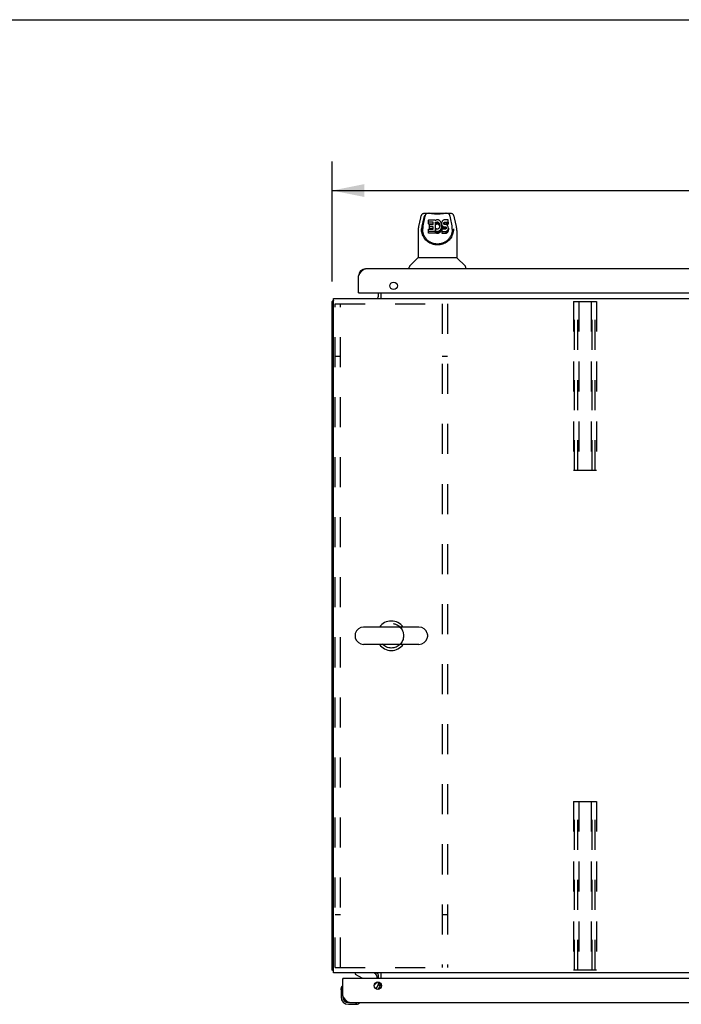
# Model space of a CAD drawing. Header units: inches. Extents: x 0 to 194, y 0 to 126.
# Tile 8 of 16: x 49 to 72, y 91 to 126. Entities that reach past the tile are written whole.
import ezdxf

# ---------------------------------------------------------------- set-up
doc = ezdxf.new("R2010")
doc.units = ezdxf.units.IN
doc.header["$LTSCALE"] = 10.686912
doc.header["$MEASUREMENT"] = 0
doc.linetypes.add('HIDDEN', pattern=[0.2, 0.1, -0.1])
doc.layers.get('0').update_dxf_attribs({"linetype": 'CONTINUOUS'})
for name, color, linetype in [('02___PRT_ALL_AXES', 7, 'CONTINUOUS'), ('DEFAULT_2', 8, 'HIDDEN'), ('DIMENSIONS', 7, 'CONTINUOUS')]:
    doc.layers.add(name, color=color, linetype=linetype)
doc.styles.get("Standard").update_dxf_attribs({"font": 'arial.ttf'})
doc.dimstyles.new('DIMSTYLE_1', dxfattribs={"dimtxt": 0.857239, "dimasz": 1.142985, "dimexe": 0.09, "dimexo": 0.07, "dimgap": 0.0375, "dimtad": 0, "dimtih": 1, "dimtoh": 1, "dimzin": 4, "dimdsep": 46, "dimtxsty": 'Standard', "dimblk": '_FILLED', "dimblk1": '_FILLED', "dimblk2": '_FILLED', "dimcen": 0.09, "dimazin": 1, "dimtfac": 1, "dimtofl": 0, "dimtmove": 0, "dimatfit": 3, "dimldrblk": '_FILLED', "dimfxl": 0, "dimtolj": 1, "dimtzin": 4, "dimarcsym": 0})

# ---------------------------------------------------------------- blocks, each defined once
blk = doc.blocks.new('_FILLED')
at = {"color": 0, "linetype": 'ByBlock'}
blk.add_solid([(0, 0), (-1, 0.2), (-1, -0.2)], dxfattribs=at)
blk = doc.blocks.new('*D5')
at = {"layer": 'DIMENSIONS', "color": 2, "linetype": 'Continuous'}
for p, q in [((59.704, 116.408), (59.704, 120.676)), ((89.704, 116.408), (89.704, 120.676)), ((59.704, 119.648), (72.777, 119.648)), ((89.704, 119.648), (76.63, 119.648))]:
    blk.add_line(p, q, dxfattribs=at)
at = {"layer": 'DIMENSIONS', "color": 2, "linetype": 'Continuous', "xscale": 1.1429852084, "yscale": 1.1429852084, "zscale": 1.1429852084, "rotation": 180}
blk.add_blockref('_FILLED', (59.704, 119.648), dxfattribs=at)
at = {"layer": 'DIMENSIONS', "color": 2, "linetype": 'Continuous', "xscale": 1.1429852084, "yscale": 1.1429852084, "zscale": 1.1429852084}
blk.add_blockref('_FILLED', (89.704, 119.648), dxfattribs=at)
at = {"layer": 'DIMENSIONS', "color": 2, "linetype": 'Continuous', "insert": (74.704, 120.076), "char_height": 0.8572, "width": 2.99556, "attachment_point": 2, "line_spacing_factor": 0.9}
blk.add_mtext('30.00', dxfattribs=at)

msp = doc.modelspace()

# ---------------------------------------------------------------- linework, layer by layer
at = {"color": 7, "linetype": 'Continuous'}
for p, q in [((0, 125.728), (194.307, 125.728)), ((63.17, 118.829), (62.969, 118.829)), ((63.054, 118.829), (63.055, 118.829)), ((63.16, 118.841), (63.747, 118.841)), ((63.938, 118.829), (63.737, 118.829)), ((63.852, 118.829), (63.853, 118.829)), ((62.845, 118.674), (62.78, 118.369)), ((62.952, 118.646), (62.899, 118.376)), ((62.993, 118.682), (62.936, 118.392)), ((63.011, 118.75), (63.003, 118.75)), ((63.013, 118.756), (63.009, 118.746)), ((63.013, 118.756), (63.013, 118.756)), ((63.132, 118.46), (63.132, 118.599)), ((63.136, 118.604), (63.368, 118.604)), ((63.298, 118.522), (63.136, 118.522)), ((63.298, 118.456), (63.136, 118.456)), ((63.302, 118.44), (63.302, 118.518)), ((63.372, 118.599), (63.372, 118.586)), ((63.372, 118.586), (63.382, 118.586)), ((63.374, 118.519), (63.374, 118.127)), ((63.386, 118.502), (63.374, 118.519)), ((63.386, 118.435), (63.374, 118.452)), ((63.383, 118.586), (63.382, 118.586)), ((63.402, 118.598), (63.383, 118.586)), ((63.403, 118.508), (63.392, 118.501)), ((63.392, 118.434), (63.392, 118.501)), ((63.423, 118.605), (63.402, 118.598)), ((63.415, 118.514), (63.403, 118.508)), ((63.403, 118.508), (63.403, 118.441)), ((63.428, 118.518), (63.415, 118.514)), ((63.415, 118.514), (63.415, 118.447)), ((63.428, 118.451), (63.415, 118.447)), ((63.445, 118.608), (63.423, 118.605)), ((63.441, 118.52), (63.428, 118.518)), ((63.428, 118.518), (63.428, 118.451)), ((63.441, 118.453), (63.428, 118.451)), ((63.441, 118.52), (63.441, 118.453)), ((63.455, 118.519), (63.441, 118.52)), ((63.455, 118.452), (63.441, 118.453)), ((63.467, 118.605), (63.445, 118.608)), ((63.455, 118.519), (63.455, 118.452)), ((63.468, 118.517), (63.455, 118.519)), ((63.468, 118.45), (63.455, 118.452)), ((63.489, 118.6), (63.467, 118.605)), ((63.468, 118.517), (63.468, 118.45)), ((63.48, 118.512), (63.468, 118.517)), ((63.48, 118.445), (63.468, 118.45)), ((63.48, 118.512), (63.48, 118.445)), ((63.491, 118.505), (63.48, 118.512)), ((63.499, 118.596), (63.489, 118.6)), ((63.491, 118.505), (63.491, 118.438)), ((63.502, 118.496), (63.491, 118.505)), ((63.509, 118.591), (63.499, 118.596)), ((63.502, 118.496), (63.502, 118.429)), ((63.51, 118.486), (63.502, 118.496)), ((63.527, 118.577), (63.509, 118.591)), ((63.51, 118.486), (63.51, 118.419)), ((63.524, 118.463), (63.51, 118.486)), ((63.524, 118.463), (63.524, 118.396)), ((63.534, 118.438), (63.524, 118.463)), ((63.543, 118.562), (63.527, 118.577)), ((63.558, 118.545), (63.543, 118.562)), ((63.571, 118.527), (63.558, 118.545)), ((63.592, 118.488), (63.571, 118.527)), ((63.599, 118.467), (63.592, 118.488)), ((63.604, 118.445), (63.599, 118.467)), ((63.601, 118.501), (63.6, 118.477)), ((63.6, 118.477), (63.6, 118.462)), ((63.6, 118.477), (63.602, 118.453)), ((63.608, 118.524), (63.601, 118.501)), ((63.602, 118.453), (63.609, 118.43)), ((63.616, 118.547), (63.608, 118.524)), ((63.622, 118.557), (63.616, 118.547)), ((63.628, 118.567), (63.622, 118.557)), ((63.645, 118.584), (63.628, 118.567)), ((63.665, 118.598), (63.645, 118.584)), ((63.676, 118.602), (63.665, 118.598)), ((63.673, 118.482), (63.674, 118.49)), ((63.675, 118.467), (63.673, 118.482)), ((63.674, 118.49), (63.676, 118.497)), ((63.674, 118.49), (63.674, 118.477)), ((63.682, 118.453), (63.675, 118.467)), ((63.688, 118.604), (63.676, 118.602)), ((63.676, 118.497), (63.686, 118.509)), ((63.676, 118.497), (63.676, 118.465)), ((63.687, 118.448), (63.682, 118.453)), ((63.686, 118.509), (63.691, 118.514)), ((63.686, 118.509), (63.686, 118.449)), ((63.832, 118.604), (63.688, 118.604)), ((63.691, 118.514), (63.697, 118.517)), ((63.691, 118.514), (63.691, 118.447)), ((63.691, 118.447), (63.697, 118.451)), ((63.697, 118.517), (63.713, 118.519)), ((63.697, 118.517), (63.697, 118.451)), ((63.697, 118.451), (63.713, 118.452)), ((63.713, 118.519), (63.713, 118.452)), ((63.713, 118.519), (63.773, 118.519)), ((63.713, 118.452), (63.773, 118.452)), ((63.773, 118.519), (63.773, 118.452)), ((63.773, 118.519), (63.833, 118.519)), ((63.773, 118.452), (63.833, 118.453)), ((63.833, 118.519), (63.833, 118.453)), ((63.837, 118.457), (63.837, 118.599)), ((63.894, 118.756), (63.895, 118.756)), ((63.898, 118.746), (63.895, 118.756)), ((63.904, 118.75), (63.896, 118.75)), ((63.971, 118.389), (63.914, 118.682)), ((64.127, 118.369), (64.062, 118.674)), ((62.765, 118.225), (62.765, 117.254)), ((62.883, 118.281), (62.883, 118.281)), ((62.883, 118.268), (62.883, 118.268)), ((62.89, 118.195), (62.889, 118.258)), ((62.927, 118.268), (62.927, 118.291)), ((62.936, 118.392), (62.936, 118.388)), ((63.133, 118.132), (63.133, 118.273)), ((63.137, 118.277), (63.299, 118.277)), ((63.374, 118.194), (63.137, 118.194)), ((63.374, 118.127), (63.137, 118.127)), ((63.164, 118.292), (63.164, 118.431)), ((63.168, 118.436), (63.298, 118.436)), ((63.299, 118.354), (63.168, 118.354)), ((63.299, 118.287), (63.168, 118.287)), ((63.304, 118.282), (63.304, 118.349)), ((63.382, 118.148), (63.382, 118.215)), ((63.383, 118.216), (63.409, 118.284)), ((63.384, 118.144), (63.384, 118.211)), ((63.384, 118.211), (63.403, 118.199)), ((63.384, 118.144), (63.403, 118.132)), ((63.403, 118.441), (63.392, 118.434)), ((63.415, 118.447), (63.403, 118.441)), ((63.403, 118.199), (63.403, 118.132)), ((63.403, 118.199), (63.413, 118.196)), ((63.403, 118.132), (63.413, 118.129)), ((63.413, 118.196), (63.413, 118.129)), ((63.413, 118.196), (63.424, 118.194)), ((63.413, 118.129), (63.424, 118.127)), ((63.415, 118.287), (63.427, 118.282)), ((63.424, 118.194), (63.424, 118.127)), ((63.424, 118.194), (63.447, 118.194)), ((63.447, 118.127), (63.424, 118.127)), ((63.427, 118.282), (63.44, 118.279)), ((63.44, 118.279), (63.454, 118.279)), ((63.447, 118.194), (63.469, 118.196)), ((63.447, 118.194), (63.447, 118.127)), ((63.447, 118.127), (63.469, 118.129)), ((63.454, 118.279), (63.467, 118.282)), ((63.467, 118.282), (63.491, 118.293)), ((63.469, 118.196), (63.491, 118.201)), ((63.469, 118.196), (63.469, 118.129)), ((63.469, 118.129), (63.491, 118.134)), ((63.491, 118.438), (63.48, 118.445)), ((63.502, 118.429), (63.491, 118.438)), ((63.491, 118.293), (63.502, 118.3)), ((63.491, 118.201), (63.511, 118.209)), ((63.491, 118.201), (63.491, 118.134)), ((63.491, 118.134), (63.511, 118.143)), ((63.51, 118.419), (63.502, 118.429)), ((63.502, 118.3), (63.51, 118.31)), ((63.524, 118.396), (63.51, 118.419)), ((63.51, 118.31), (63.525, 118.334)), ((63.511, 118.209), (63.529, 118.222)), ((63.511, 118.209), (63.511, 118.143)), ((63.511, 118.143), (63.529, 118.156)), ((63.534, 118.371), (63.524, 118.396)), ((63.525, 118.334), (63.53, 118.345)), ((63.529, 118.222), (63.546, 118.238)), ((63.529, 118.222), (63.529, 118.156)), ((63.529, 118.156), (63.546, 118.171)), ((63.53, 118.345), (63.534, 118.358)), ((63.534, 118.438), (63.534, 118.371)), ((63.537, 118.425), (63.534, 118.438)), ((63.534, 118.358), (63.537, 118.385)), ((63.535, 118.365), (63.534, 118.371)), ((63.537, 118.425), (63.537, 118.385)), ((63.538, 118.412), (63.537, 118.425)), ((63.537, 118.385), (63.538, 118.412)), ((63.546, 118.238), (63.56, 118.254)), ((63.546, 118.238), (63.546, 118.171)), ((63.546, 118.171), (63.56, 118.188)), ((63.56, 118.254), (63.573, 118.273)), ((63.56, 118.254), (63.56, 118.188)), ((63.56, 118.188), (63.573, 118.206)), ((63.573, 118.273), (63.584, 118.292)), ((63.573, 118.273), (63.573, 118.206)), ((63.573, 118.206), (63.584, 118.225)), ((63.584, 118.292), (63.593, 118.313)), ((63.584, 118.292), (63.584, 118.225)), ((63.584, 118.225), (63.593, 118.246)), ((63.593, 118.313), (63.599, 118.334)), ((63.593, 118.313), (63.593, 118.246)), ((63.593, 118.246), (63.599, 118.267)), ((63.599, 118.334), (63.603, 118.356)), ((63.599, 118.334), (63.599, 118.267)), ((63.599, 118.267), (63.603, 118.289)), ((63.603, 118.356), (63.608, 118.4)), ((63.603, 118.356), (63.603, 118.289)), ((63.603, 118.289), (63.608, 118.334)), ((63.607, 118.423), (63.604, 118.445)), ((63.606, 118.259), (63.605, 118.235)), ((63.605, 118.235), (63.607, 118.192)), ((63.605, 118.235), (63.605, 118.168)), ((63.605, 118.168), (63.607, 118.125)), ((63.608, 118.272), (63.606, 118.259)), ((63.608, 118.4), (63.607, 118.423)), ((63.607, 118.192), (63.607, 118.125)), ((63.607, 118.192), (63.747, 118.192)), ((63.607, 118.125), (63.747, 118.125)), ((63.608, 118.4), (63.608, 118.334)), ((63.608, 118.367), (63.609, 118.363)), ((63.609, 118.277), (63.608, 118.272)), ((63.609, 118.43), (63.609, 118.363)), ((63.609, 118.43), (63.618, 118.408)), ((63.609, 118.363), (63.618, 118.341)), ((63.615, 118.277), (63.609, 118.277)), ((63.728, 118.277), (63.615, 118.277)), ((63.618, 118.408), (63.618, 118.341)), ((63.618, 118.408), (63.631, 118.388)), ((63.618, 118.341), (63.631, 118.321)), ((63.631, 118.388), (63.631, 118.321)), ((63.631, 118.388), (63.648, 118.371)), ((63.631, 118.321), (63.648, 118.304)), ((63.648, 118.371), (63.648, 118.304)), ((63.648, 118.371), (63.658, 118.364)), ((63.648, 118.304), (63.658, 118.297)), ((63.658, 118.364), (63.658, 118.297)), ((63.658, 118.364), (63.669, 118.359)), ((63.658, 118.297), (63.669, 118.292)), ((63.669, 118.359), (63.669, 118.292)), ((63.669, 118.359), (63.693, 118.354)), ((63.669, 118.292), (63.693, 118.287)), ((63.693, 118.443), (63.687, 118.448)), ((63.689, 118.446), (63.691, 118.447)), ((63.7, 118.441), (63.693, 118.443)), ((63.693, 118.354), (63.693, 118.287)), ((63.693, 118.354), (63.717, 118.353)), ((63.693, 118.287), (63.717, 118.286)), ((63.707, 118.44), (63.7, 118.441)), ((63.755, 118.439), (63.707, 118.44)), ((63.717, 118.353), (63.741, 118.354)), ((63.717, 118.353), (63.717, 118.286)), ((63.717, 118.286), (63.741, 118.287)), ((63.743, 118.279), (63.728, 118.277)), ((63.741, 118.354), (63.741, 118.287)), ((63.741, 118.354), (63.755, 118.35)), ((63.741, 118.287), (63.755, 118.283)), ((63.757, 118.283), (63.743, 118.279)), ((63.747, 118.192), (63.77, 118.199)), ((63.747, 118.192), (63.747, 118.125)), ((63.747, 118.125), (63.77, 118.133)), ((63.767, 118.437), (63.755, 118.439)), ((63.755, 118.35), (63.755, 118.283)), ((63.755, 118.35), (63.761, 118.345)), ((63.755, 118.283), (63.756, 118.283)), ((63.763, 118.288), (63.757, 118.283)), ((63.761, 118.345), (63.761, 118.286)), ((63.761, 118.345), (63.766, 118.339)), ((63.766, 118.295), (63.763, 118.288)), ((63.766, 118.339), (63.766, 118.295)), ((63.766, 118.339), (63.768, 118.332)), ((63.768, 118.31), (63.766, 118.295)), ((63.778, 118.433), (63.767, 118.437)), ((63.768, 118.332), (63.768, 118.31)), ((63.768, 118.332), (63.769, 118.325)), ((63.769, 118.325), (63.768, 118.31)), ((63.77, 118.199), (63.792, 118.209)), ((63.77, 118.199), (63.77, 118.133)), ((63.77, 118.133), (63.792, 118.142)), ((63.797, 118.42), (63.778, 118.433)), ((63.792, 118.209), (63.801, 118.216)), ((63.792, 118.209), (63.792, 118.142)), ((63.792, 118.142), (63.801, 118.149)), ((63.814, 118.403), (63.797, 118.42)), ((63.801, 118.216), (63.81, 118.224)), ((63.801, 118.216), (63.801, 118.149)), ((63.801, 118.149), (63.81, 118.157)), ((63.81, 118.224), (63.824, 118.243)), ((63.81, 118.224), (63.81, 118.157)), ((63.81, 118.157), (63.824, 118.177)), ((63.827, 118.383), (63.814, 118.403)), ((63.824, 118.243), (63.833, 118.266)), ((63.824, 118.243), (63.824, 118.177)), ((63.824, 118.177), (63.833, 118.199)), ((63.835, 118.36), (63.827, 118.383)), ((63.833, 118.266), (63.838, 118.289)), ((63.833, 118.266), (63.833, 118.199)), ((63.833, 118.199), (63.838, 118.222)), ((63.839, 118.337), (63.835, 118.36)), ((63.838, 118.289), (63.84, 118.313)), ((63.838, 118.289), (63.838, 118.222)), ((63.838, 118.222), (63.84, 118.246)), ((63.84, 118.313), (63.839, 118.337)), ((63.84, 118.313), (63.84, 118.246)), ((63.981, 118.268), (63.981, 118.291)), ((64.017, 118.195), (64.018, 118.258)), ((64.143, 118.226), (64.143, 117.254)), ((62.759, 117.248), (62.461, 116.951)), ((64.143, 117.254), (62.765, 117.254)), ((64.148, 117.248), (64.446, 116.951)), ((62.45, 116.86), (62.45, 116.923)), ((64.458, 116.86), (64.458, 116.923)), ((60.661, 116.006), (60.641, 116.006)), ((59.756, 115.698), (59.704, 115.698)), ((59.744, 115.73), (59.756, 115.721)), ((62.795, 104.108), (60.82, 104.108)), ((60.52, 103.846), (60.52, 103.759)), ((63.095, 103.846), (63.095, 103.759)), ((62.795, 103.496), (60.82, 103.496)), ((59.756, 91.906), (59.704, 91.906)), ((59.744, 91.874), (59.756, 91.883)), ((60.099, 91.598), (60.079, 91.598)), ((60.521, 91.802), (60.521, 91.763)), ((60.521, 91.763), (60.759, 91.625)), ((61.308, 91.598), (61.308, 91.645)), ((60.019, 91.204), (60.022, 91.242)), ((60.019, 91.204), (60.019, 90.947)), ((60.065, 91.339), (60.065, 91.339)), ((61.198, 91.371), (61.278, 91.452)), ((61.413, 91.343), (61.345, 91.382)), ((61.452, 91.398), (61.35, 91.398)), ((60.079, 90.991), (60.079, 90.947)), ((60.282, 90.684), (60.538, 90.684)), ((60.576, 90.687), (60.538, 90.684)), ((60.667, 90.729), (60.671, 90.73)), ((60.671, 90.73), (60.672, 90.731))]:
    msp.add_line(p, q, dxfattribs=at)
at = {"color": 3, "linetype": 'Continuous'}
for p, q in [((89.082, 116.86), (60.888, 116.86)), ((60.641, 116.006), (60.641, 116.614)), ((60.661, 116.006), (89.309, 116.006)), ((61.35, 115.887), (61.35, 116.006)), ((61.454, 115.802), (61.454, 116.006)), ((59.704, 91.906), (59.704, 115.698)), ((59.756, 91.802), (59.756, 115.802)), ((59.756, 115.802), (89.652, 115.802)), ((89.652, 91.802), (59.756, 91.802)), ((60.079, 90.991), (60.079, 91.598)), ((88.746, 91.598), (60.099, 91.598)), ((61.35, 91.598), (61.35, 91.717)), ((61.35, 91.398), (61.35, 91.48)), ((61.454, 91.598), (61.454, 91.802)), ((61.345, 91.382), (61.26, 91.234)), ((61.339, 91.216), (61.435, 91.382)), ((60.325, 90.744), (88.52, 90.744))]:
    msp.add_line(p, q, dxfattribs=at)
at = {"color": 7, "linetype": 'Continuous'}
for points in [[(62.969, 118.829), (62.954, 118.828), (62.941, 118.824), (62.928, 118.819), (62.917, 118.813), (62.906, 118.805), (62.897, 118.796), (62.889, 118.786), (62.881, 118.775), (62.875, 118.764), (62.868, 118.751), (62.863, 118.738), (62.857, 118.722), (62.852, 118.705), (62.848, 118.686), (62.845, 118.674)], [(63.089, 118.829), (63.082, 118.828), (63.072, 118.826), (63.062, 118.822), (63.053, 118.816), (63.045, 118.809), (63.038, 118.801), (63.031, 118.792), (63.024, 118.781), (63.018, 118.769), (63.013, 118.756)], [(63.737, 118.829), (63.717, 118.828), (63.694, 118.827), (63.671, 118.825), (63.646, 118.822), (63.621, 118.819), (63.594, 118.816), (63.566, 118.813), (63.538, 118.811), (63.509, 118.809), (63.48, 118.808), (63.451, 118.808), (63.422, 118.808), (63.393, 118.81), (63.364, 118.811), (63.336, 118.814), (63.309, 118.816), (63.283, 118.819), (63.258, 118.822), (63.234, 118.825), (63.212, 118.827), (63.19, 118.828), (63.17, 118.829)], [(63.737, 118.829), (63.715, 118.828), (63.688, 118.827), (63.661, 118.824), (63.633, 118.821), (63.604, 118.818), (63.575, 118.816), (63.545, 118.813), (63.515, 118.811), (63.485, 118.81), (63.454, 118.81), (63.424, 118.81), (63.393, 118.811), (63.363, 118.813), (63.333, 118.816), (63.304, 118.818), (63.275, 118.821), (63.247, 118.824), (63.219, 118.827), (63.193, 118.828), (63.17, 118.829)], [(63.894, 118.756), (63.889, 118.769), (63.883, 118.781), (63.876, 118.792), (63.87, 118.801), (63.862, 118.809), (63.854, 118.816), (63.845, 118.822), (63.836, 118.826), (63.826, 118.828), (63.818, 118.829)], [(64.062, 118.674), (64.059, 118.689), (64.053, 118.71), (64.048, 118.729), (64.041, 118.745), (64.035, 118.76), (64.027, 118.773), (64.019, 118.786), (64.01, 118.797), (63.999, 118.807), (63.986, 118.815), (63.973, 118.822), (63.958, 118.827), (63.942, 118.829), (63.938, 118.829)], [(63.009, 118.746), (63.005, 118.733), (63.002, 118.72), (62.999, 118.707), (62.995, 118.693), (62.993, 118.682)], [(63.833, 118.519), (63.833, 118.519), (63.834, 118.519), (63.834, 118.52), (63.834, 118.52), (63.835, 118.52), (63.835, 118.52), (63.836, 118.52), (63.836, 118.521), (63.836, 118.521), (63.837, 118.522), (63.837, 118.522), (63.837, 118.523), (63.837, 118.523), (63.837, 118.524)], [(63.833, 118.453), (63.833, 118.453), (63.834, 118.453), (63.834, 118.453), (63.834, 118.453), (63.835, 118.453), (63.835, 118.453), (63.836, 118.454), (63.836, 118.454), (63.836, 118.454), (63.837, 118.455), (63.837, 118.455), (63.837, 118.456), (63.837, 118.456), (63.837, 118.457)], [(63.914, 118.682), (63.912, 118.693), (63.909, 118.707), (63.905, 118.72), (63.902, 118.733), (63.898, 118.746)], [(62.78, 118.369), (62.774, 118.338), (62.768, 118.296), (62.765, 118.253), (62.765, 118.225)], [(62.883, 118.268), (62.883, 118.276), (62.883, 118.281)], [(64.024, 118.268), (64.022, 118.225), (64.014, 118.173), (64.003, 118.125), (63.987, 118.078), (63.969, 118.035), (63.947, 117.994), (63.923, 117.956), (63.896, 117.92), (63.866, 117.887), (63.834, 117.856), (63.8, 117.827), (63.763, 117.801), (63.724, 117.778), (63.683, 117.758), (63.64, 117.742), (63.596, 117.728), (63.55, 117.718), (63.503, 117.712), (63.455, 117.71), (63.408, 117.712), (63.361, 117.718), (63.315, 117.727), (63.271, 117.74), (63.228, 117.757), (63.186, 117.777), (63.147, 117.799), (63.111, 117.825), (63.076, 117.853), (63.044, 117.884), (63.014, 117.917), (62.987, 117.953), (62.962, 117.991), (62.94, 118.031), (62.922, 118.074), (62.906, 118.12), (62.894, 118.169), (62.886, 118.22), (62.883, 118.268)], [(62.936, 118.388), (62.935, 118.385), (62.935, 118.382), (62.934, 118.379), (62.934, 118.376), (62.933, 118.373), (62.933, 118.37), (62.932, 118.366), (62.932, 118.363), (62.931, 118.359), (62.931, 118.355), (62.93, 118.352), (62.93, 118.348), (62.929, 118.344), (62.929, 118.34), (62.929, 118.336), (62.928, 118.331), (62.928, 118.327), (62.928, 118.322), (62.927, 118.318), (62.927, 118.313), (62.927, 118.308), (62.927, 118.303), (62.927, 118.298), (62.927, 118.293), (62.927, 118.291)], [(63.231, 117.79), (63.215, 117.798), (63.199, 117.807), (63.183, 117.816), (63.167, 117.825), (63.152, 117.836), (63.136, 117.847), (63.121, 117.859), (63.106, 117.872), (63.091, 117.885), (63.077, 117.899), (63.063, 117.914), (63.049, 117.93), (63.036, 117.947), (63.023, 117.964), (63.011, 117.982), (62.999, 118.001), (62.988, 118.021), (62.978, 118.041), (62.968, 118.062), (62.96, 118.084), (62.952, 118.106), (62.945, 118.128), (62.94, 118.152), (62.935, 118.175), (62.931, 118.199), (62.929, 118.223), (62.927, 118.248), (62.927, 118.268)], [(63.981, 118.268), (63.98, 118.248), (63.979, 118.223), (63.976, 118.199), (63.972, 118.176), (63.968, 118.152), (63.962, 118.129), (63.955, 118.106), (63.947, 118.084), (63.939, 118.062), (63.929, 118.041), (63.919, 118.021), (63.908, 118.002), (63.897, 117.983), (63.885, 117.965), (63.872, 117.947), (63.859, 117.931), (63.845, 117.915), (63.831, 117.9), (63.817, 117.886), (63.802, 117.872), (63.787, 117.86), (63.772, 117.848), (63.756, 117.836), (63.741, 117.826), (63.725, 117.816), (63.709, 117.807), (63.693, 117.798)], [(63.981, 118.291), (63.98, 118.307), (63.979, 118.336), (63.976, 118.364), (63.971, 118.389)], [(64.024, 118.281), (64.024, 118.276), (64.024, 118.268)], [(64.143, 118.226), (64.142, 118.253), (64.139, 118.295), (64.133, 118.337), (64.127, 118.369)], [(63.693, 117.798), (63.677, 117.791), (63.661, 117.784), (63.646, 117.777), (63.63, 117.771), (63.614, 117.766), (63.598, 117.761), (63.582, 117.757), (63.566, 117.753), (63.55, 117.75), (63.534, 117.747), (63.518, 117.745), (63.502, 117.743), (63.486, 117.742), (63.47, 117.741), (63.454, 117.741), (63.438, 117.741), (63.422, 117.742), (63.407, 117.743), (63.391, 117.745), (63.375, 117.747), (63.359, 117.749), (63.343, 117.753), (63.327, 117.756), (63.311, 117.761), (63.295, 117.765), (63.279, 117.771), (63.263, 117.777), (63.247, 117.783), (63.231, 117.79)], [(60.065, 91.339), (60.065, 91.338), (60.065, 91.336), (60.064, 91.333)], [(60.672, 90.731), (60.673, 90.731), (60.674, 90.731)]]:
    msp.add_lwpolyline(points, dxfattribs=at)
at = {"color": 3, "linetype": 'Continuous'}
for points in [[(60.641, 116.614), (60.651, 116.63), (60.662, 116.646), (60.672, 116.662), (60.682, 116.678), (60.692, 116.693), (60.703, 116.708), (60.713, 116.723), (60.723, 116.737), (60.734, 116.751), (60.744, 116.764), (60.754, 116.776), (60.764, 116.788), (60.775, 116.799), (60.785, 116.809), (60.795, 116.819), (60.805, 116.827), (60.816, 116.835), (60.826, 116.842), (60.836, 116.847), (60.847, 116.852), (60.857, 116.856), (60.867, 116.858), (60.877, 116.86), (60.888, 116.86)], [(59.721, 115.715), (59.718, 115.714), (59.715, 115.712), (59.713, 115.711), (59.711, 115.709), (59.708, 115.708), (59.707, 115.706), (59.706, 115.704), (59.705, 115.703), (59.704, 115.701), (59.704, 115.7), (59.704, 115.698)], [(59.744, 115.73), (59.742, 115.728), (59.74, 115.727), (59.738, 115.725), (59.735, 115.723), (59.733, 115.721), (59.73, 115.72), (59.727, 115.718), (59.721, 115.715)], [(59.727, 91.887), (59.721, 91.89), (59.718, 91.891), (59.715, 91.892), (59.713, 91.894), (59.711, 91.895), (59.708, 91.897), (59.707, 91.899), (59.706, 91.9), (59.705, 91.902), (59.704, 91.904), (59.704, 91.905), (59.704, 91.906)], [(59.744, 91.874), (59.742, 91.876), (59.74, 91.878), (59.738, 91.88), (59.735, 91.882), (59.733, 91.883), (59.73, 91.885), (59.727, 91.887)], [(61.435, 91.382), (61.437, 91.383), (61.439, 91.385), (61.441, 91.386), (61.443, 91.388), (61.444, 91.389), (61.446, 91.391), (61.448, 91.393), (61.452, 91.397)], [(60.325, 90.744), (60.315, 90.745), (60.305, 90.746), (60.294, 90.749), (60.284, 90.753), (60.274, 90.757), (60.263, 90.763), (60.253, 90.77), (60.243, 90.777), (60.233, 90.786), (60.222, 90.795), (60.212, 90.806), (60.202, 90.817), (60.192, 90.828), (60.181, 90.841), (60.171, 90.854), (60.161, 90.868), (60.151, 90.882), (60.14, 90.896), (60.13, 90.912), (60.12, 90.927), (60.109, 90.943), (60.099, 90.959), (60.089, 90.975), (60.079, 90.991)]]:
    msp.add_lwpolyline(points, dxfattribs=at)
for centre in [(61.891, 116.256), (61.329, 91.348)]:
    msp.add_circle(centre, 0.133, dxfattribs=at)
at = {"color": 7, "linetype": 'Continuous'}
for centre, radius, start, end in [((63.16, 118.821), 0.0197, 90, 156.393), ((63.747, 118.821), 0.0197, 23.607, 90), ((62.773, 117.234), 0.0197, 90, 135), ((64.134, 117.234), 0.0197, 45, 90), ((62.489, 116.923), 0.0394, 135, 180), ((64.418, 116.923), 0.0394, 0, 45), ((61.265, 115.887), 0.189, 333.2653, 360), ((60.82, 103.802), 0.306, 90, 164.3697), ((61.808, 103.802), 0.523, 35.8102, 144.1898), ((62.795, 103.802), 0.306, 15.6303, 90), ((60.664, 103.846), 0.144, 164.3697, 180), ((60.664, 103.759), 0.144, 180, 195.6303), ((62.951, 103.846), 0.144, 0, 15.6303), ((62.951, 103.759), 0.144, 344.3697, 360), ((60.82, 103.802), 0.306, 195.6303, 270), ((61.808, 103.802), 0.523, 215.8091, 324.1909), ((62.795, 103.802), 0.306, 270, 344.3697), ((60.709, 91.539), 0.1, 36.5468, 59.908), ((61.151, 91.645), 0.157, 0, 90), ((61.208, 91.523), 0.1, 315, 332.9732), ((61.265, 91.717), 0.189, 0, 26.7347), ((60.269, 91.204), 0.25, 149.1101, 180), ((60.067, 91.324), 0.015, 96.3796, 149.1101), ((60.064, 91.324), 0.015, 0, 83.6204), ((60.282, 90.947), 0.263, 180, 270), ((60.282, 90.947), 0.203, 180, 270), ((60.538, 90.934), 0.25, 270, 300.8899), ((60.659, 90.729), 0.015, 6.3796, 90), ((60.659, 90.733), 0.015, 300.8899, 353.6204)]:
    msp.add_arc(centre, radius, start, end, dxfattribs=at)
at = {"color": 3, "linetype": 'Continuous'}
for centre, radius, start, end in [((60.888, 116.614), 0.246, 90, 180), ((60.661, 116.026), 0.02, 180, 270), ((59.893, 115.613), 0.189, 136.4873, 141.7194), ((61.265, 115.887), 0.085, 270, 360), ((59.893, 91.991), 0.189, 218.2806, 223.5127), ((60.099, 91.578), 0.02, 90, 180), ((61.265, 91.717), 0.085, 0, 90), ((61.317, 91.398), 0.033, 330, 360), ((60.325, 90.991), 0.246, 180, 270)]:
    msp.add_arc(centre, radius, start, end, dxfattribs=at)
at = {"color": 7, "linetype": 'Continuous'}
for centre, major_axis, ratio, start_param, end_param in [((63.01, 118.396), (-0.007, 0.354), 0.213027, -0.003983, 0.781416), ((63.136, 118.599), (0, 0.00448), 1, 0, 1.570796), ((63.136, 118.527), (0, 0.00448), 1, -4.712389, -3.141593), ((63.136, 118.46), (0, 0.00448), 1, -4.712389, -3.141593), ((63.298, 118.518), (0.00448, 0), 1, 0, 1.570796), ((63.298, 118.451), (0, 0.00448), 1, -1.570796, 0), ((63.368, 118.599), (0.00448, 0), 1, 0, 1.570796), ((63.389, 118.504), (0, 0.00448), 1, -4.117418, -2.48981), ((63.832, 118.599), (0.00483, 0), 1, 0, 1.570796), ((63.454, 118.268), (0, 0.565), 0.999848, 1.377943, 2.016018), ((63.137, 118.273), (0, 0.00448), 1, 0, 1.570796), ((63.137, 118.199), (0, 0.00448), 1, -4.712389, -3.141593), ((63.137, 118.132), (0, 0.00448), 1, -4.712389, -3.141593), ((63.168, 118.431), (0, 0.00448), 1, 0, 1.570796), ((63.168, 118.358), (0, 0.00448), 1, -4.712389, -3.141593), ((63.168, 118.292), (0, 0.00448), 1, -4.712389, -3.141593), ((63.298, 118.44), (0, 0.00448), 1, -3.141593, -1.570796), ((63.299, 118.349), (0.00448, 0), 1, 0, 1.570796), ((63.299, 118.283), (0, 0.00448), 1, -1.570796, 0), ((63.299, 118.282), (0, 0.00448), 1, -3.141593, -1.570796), ((63.387, 118.215), (0.00448, 0), 1, 2.775102, 4.046945), ((63.387, 118.148), (0.00448, 0), 1, -3.137702, -2.23624), ((63.389, 118.437), (0, 0.00448), 1, -4.117418, -3.141593), ((63.389, 118.437), (0.00448, 0), 1, -1.570796, -0.919014), ((63.413, 118.283), (0.00448, 0), 1, 1.154671, 2.775102), ((63.454, 118.268), (0, 0.565), 0.999848, -2.01205, -1.58824)]:
    msp.add_ellipse(centre, major_axis=major_axis, ratio=ratio, start_param=start_param, end_param=end_param, dxfattribs=at)
at = {"layer": '02___PRT_ALL_AXES', "color": 8, "linetype": 'HIDDEN'}
msp.add_circle((61.808, 103.802), 0.438, dxfattribs=at)
at = {"layer": 'DEFAULT_2', "color": 8, "linetype": 'HIDDEN'}
for p, q in [((68.297, 115.698), (68.297, 109.698)), ((68.297, 115.698), (69.11, 115.698)), ((68.337, 109.698), (68.337, 115.698)), ((68.445, 109.698), (68.445, 115.698)), ((68.485, 115.698), (68.485, 109.698)), ((68.922, 115.698), (68.922, 109.698)), ((68.962, 109.698), (68.962, 115.698)), ((69.07, 109.698), (69.07, 115.698)), ((69.11, 115.698), (69.11, 109.698)), ((59.808, 91.99), (59.808, 115.615)), ((59.808, 115.615), (63.808, 115.615)), ((59.995, 91.99), (59.995, 115.615)), ((63.621, 115.615), (63.621, 91.99)), ((63.808, 115.615), (63.808, 91.99)), ((59.995, 113.74), (59.808, 113.74)), ((63.808, 113.74), (63.621, 113.74)), ((68.297, 109.698), (69.11, 109.698)), ((68.297, 97.906), (68.297, 91.906)), ((68.297, 97.906), (69.11, 97.906)), ((68.337, 91.906), (68.337, 97.906)), ((68.445, 91.906), (68.445, 97.906)), ((68.485, 97.906), (68.485, 91.906)), ((68.922, 97.906), (68.922, 91.906)), ((68.962, 91.906), (68.962, 97.906)), ((69.07, 91.906), (69.07, 97.906)), ((69.11, 97.906), (69.11, 91.906)), ((59.995, 93.865), (59.808, 93.865)), ((63.808, 93.865), (63.621, 93.865)), ((59.808, 91.99), (63.808, 91.99)), ((68.297, 91.906), (69.11, 91.906))]:
    msp.add_line(p, q, dxfattribs=at)

# ---------------------------------------------------------------- dimensions: what is measured, and where the dimension line sits
at = {"layer": 'DIMENSIONS', "color": 2, "linetype": 'Continuous'}
dim = msp.add_linear_dim(base=(59.704, 119.648), p1=(89.704, 116.338), p2=(59.704, 116.338), angle=180, dimstyle='DIMSTYLE_1', dxfattribs=at)
dim.commit()
dim.dimension.update_dxf_attribs({"geometry": '*D5', "text_midpoint": (74.702, 119.643), "dimtype": 160})

doc.saveas('drawing.dxf')
